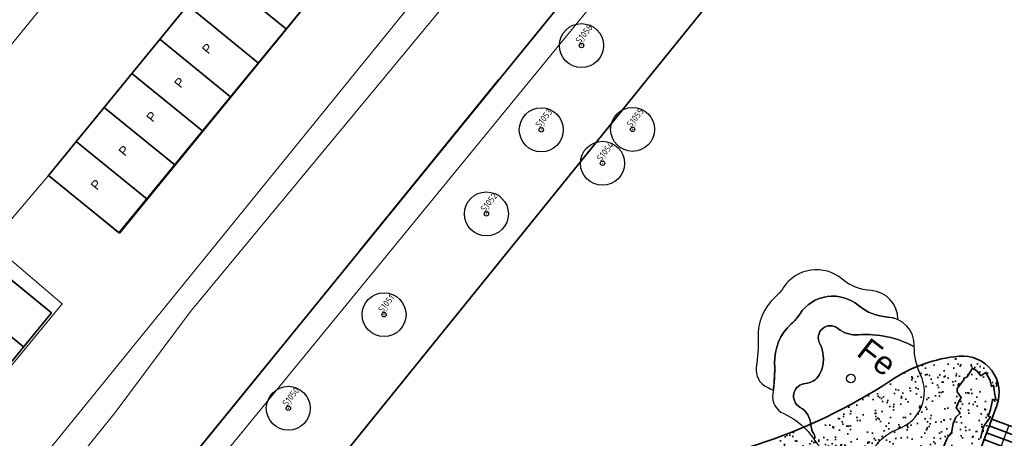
# Model space of a CAD drawing. Header units: metres. Extents: x 93008 to 98406, y 448779 to 454332.
# Tile 89 of 136: x 95571 to 95625, y 451828 to 451851. Entities that reach past the tile are written whole.
import ezdxf
from ezdxf.enums import TextEntityAlignment as Align

# ---------------------------------------------------------------- set-up
doc = ezdxf.new("R2010")
doc.units = ezdxf.units.M
doc.header["$MEASUREMENT"] = 0
doc.header["$PDMODE"] = 3
doc.header["$PDSIZE"] = 0.25
doc.linetypes.add('XX-PROJECTGRENS', pattern=[18, 12, -3, 0, -3])
doc.layers.get('DefPoints').update_dxf_attribs({"color": 6})
for name, color, linetype, lineweight in [('B-ME-AL-SITUATIEMETING-S', 7, 'Continuous', 13), ('B-ME-GR-BOOM-S', 90, 'Continuous', 25), ('B-PV-VW-MARKERING_PARKEERVAK-G', 7, 'Continuous', 35), ('B-PV-VW-MARKERING_PARKEERVAK-SCHEDING-G', 7, 'Continuous', 35), ('N-PV-GR-BEPLANTING-A', 7, 'Continuous', 35), ('N-PV-GR-BEPLANTING-HEESTERS-G', 5, 'Continuous', 35), ('N-PV-GR-BOOM-BRUIN-S', 32, 'Continuous', 25), ('N-PV-GR-BOOM-BRUINDONKER-S', 34, 'Continuous', 25), ('N-PV-GR-BOOM-S', 1, 'Continuous', 25), ('N-PV-GR-BOOM-T', 1, 'Continuous', 25), ('N-PV-GR-GROENSTROOK-G', 3, 'Continuous', 35), ('N-PV-GW-TALUD-G', 1, 'Continuous', 35), ('N-PV-IE-MEUBILAIR_WEGMEUBILAIR_TRAP-A', 10, 'Continuous', 35), ('N-PV-IE-MEUBILAIR_WEGMEUBILAIR_TRAP-G', 60, 'Continuous', 35), ('N-PV-IE-TERREINAFSCHEIDING_KUNSTMATIG_HEKWERK-G', 20, 'IE-TERREINAFSCHEIDING-KUNSTMATIG', 35), ('N-PV-KG-GRENS_BEHEER-G', 210, 'Continuous', 35), ('N-PV-KG-PROJECTGRENS-G', 7, 'XX-PROJECTGRENS', 35), ('X-XX-AL-MEETPUNT_DATA_HOOGTE-T', 3, 'Continuous', 13), ('X-XX-AL-MEETPUNT_DATA_PUNTNUMMER-T', 7, 'Continuous', 13), ('X-XX-AL-MEETPUNT_MARKER-S', 7, 'Continuous', 13)]:
    doc.layers.add(name, color=color, linetype=linetype, lineweight=lineweight)
doc.layers.add('B-PV-VW-MARKERING_PARKEERVAK-T', color=7, linetype='Continuous', lineweight=25, plot=False)
for name, color, linetype, lineweight, true_color in [('B-RO-GR-BEPLANTING_CULTUUR_VASTE PLANTENVAK-V', 7, 'Continuous', 18, 0xa5a552), ('B-RO-OG-TERREIN_CULTUURSCHEIDING-V', 7, 'Continuous', 18, 0x28c846), ('B-RO-OG-WATER-V', 7, 'Continuous', 18, 0xafcde1), ('B-RO-OG-WATER_SLOOT-V', 7, 'Continuous', 18, 0xafcde1), ('B-RO-VH-VERHARDING_BETONSTRAATSTEEN-V', 7, 'Continuous', 18, 0xcdcdcd)]:
    doc.layers.add(name, color=color, linetype=linetype, lineweight=lineweight, true_color=true_color)
doc.layers.add('W_V-DI-4_HULPLIJN', color=6, linetype='Continuous', plot=False)
doc.layers.add('X-XX-AL-SCHADUW-G', color=6, linetype='Continuous')
doc.styles.add('NLCS-ISO', font='NLCS-ISO.ttf')
doc.styles.add('peil', font='arial.ttf', dxfattribs={"height": 1.8})
doc.styles.get("Standard").update_dxf_attribs({"font": 'arial.ttf'})
doc.linetypes.add('IE-TERREINAFSCHEIDING-KUNSTMATIG', pattern='A,4,[82,NLCS.SHX,S=0.75,R=90,X=0,Y=0],4,-2', length=10)

# ---------------------------------------------------------------- blocks, each defined once
blk = doc.blocks.new('-P')
at = {"layer": 'B-PV-VW-MARKERING_PARKEERVAK-T'}
blk.add_text('P', height=0.5, dxfattribs=at).set_placement((0, 0), align=Align.MIDDLE_CENTER)
blk = doc.blocks.new('*U71')
at = {"layer": 'B-PV-VW-MARKERING_PARKEERVAK-G'}
blk.add_lwpolyline([(0, 0), (55.2, 0), (55.2, 5), (0, 5)], close=True, dxfattribs=at)
at = {"layer": 'B-PV-VW-MARKERING_PARKEERVAK-SCHEDING-G'}
for p, q in [((2.4, 0), (2.4, 5)), ((4.8, 0), (4.8, 5)), ((7.2, 0), (7.2, 5)), ((9.6, 0), (9.6, 5)), ((12, 0), (12, 5)), ((14.4, 0), (14.4, 5)), ((16.8, 0), (16.8, 5)), ((19.2, 0), (19.2, 5)), ((21.6, 0), (21.6, 5)), ((24, 0), (24, 5)), ((26.4, 0), (26.4, 5)), ((28.8, 0), (28.8, 5)), ((31.2, 0), (31.2, 5)), ((33.6, 0), (33.6, 5)), ((36, 0), (36, 5)), ((38.4, 0), (38.4, 5)), ((40.8, 0), (40.8, 5)), ((43.2, 0), (43.2, 5)), ((45.6, 0), (45.6, 5)), ((48, 0), (48, 5)), ((50.4, 0), (50.4, 5)), ((52.8, 0), (52.8, 5)), ((55.2, 0), (55.2, 5))]:
    blk.add_line(p, q, dxfattribs=at)
at = {"layer": 'B-PV-VW-MARKERING_PARKEERVAK-T'}
for p in [(1.256, 2.667), (3.656, 2.667), (6.056, 2.667), (8.456, 2.667), (10.856, 2.667), (13.256, 2.667), (15.656, 2.667), (18.056, 2.667), (20.456, 2.667), (22.856, 2.667), (25.256, 2.667), (27.656, 2.667), (30.056, 2.667), (32.456, 2.667), (34.856, 2.667), (37.256, 2.667), (39.656, 2.667), (42.056, 2.667), (44.456, 2.667), (46.856, 2.667), (49.256, 2.667), (51.656, 2.667), (54.056, 2.667)]:
    blk.add_blockref('-P', p, dxfattribs=at)
blk = doc.blocks.new('*U10')
at = {"layer": 'B-PV-VW-MARKERING_PARKEERVAK-G'}
blk.add_lwpolyline([(0, 0), (110.4, 0), (110.4, 5), (0, 5)], close=True, dxfattribs=at)
at = {"layer": 'B-PV-VW-MARKERING_PARKEERVAK-SCHEDING-G'}
for p, q in [((2.4, 0), (2.4, 5)), ((4.8, 0), (4.8, 5)), ((7.2, 0), (7.2, 5)), ((9.6, 0), (9.6, 5)), ((12, 0), (12, 5)), ((14.4, 0), (14.4, 5))]:
    blk.add_line(p, q, dxfattribs=at)
at = {"layer": 'B-PV-VW-MARKERING_PARKEERVAK-T'}
for p in [(1.256, 2.667), (3.656, 2.667), (6.056, 2.667), (8.456, 2.667), (10.856, 2.667)]:
    blk.add_blockref('-P', p, dxfattribs=at)
blk = doc.blocks.new('*U269')
at = {"layer": 'B-ME-GR-BOOM-S'}
for radius in [1, 0.1]:
    blk.add_circle((0, 0), radius, dxfattribs=at)
blk = doc.blocks.new('*U271')
at = {"layer": 'B-ME-GR-BOOM-S'}
for radius in [1, 0.1]:
    blk.add_circle((0, 0), radius, dxfattribs=at)
blk = doc.blocks.new('SAL-MEETPUNT_MARKER-SO')
at = {"layer": 'DefPoints', "color": 0, "linetype": 'ByBlock', "lineweight": -2}
blk.add_point((0, 0), dxfattribs=at)
at = {"layer": 'X-XX-AL-MEETPUNT_MARKER-S'}
blk.add_circle((0, 0), 0.0815, dxfattribs=at)
at = {"layer": 'X-XX-AL-MEETPUNT_DATA_HOOGTE-T', "style": 'NLCS-ISO', "oblique": 30}
blk.add_attdef('HOOGTE', (0.08, 0), '', height=1, dxfattribs=at)
at = {"layer": 'X-XX-AL-MEETPUNT_DATA_PUNTNUMMER-T', "color": 1, "style": 'NLCS-ISO'}
blk.add_attdef('PUNTID', (0.08, 1.19), '', height=3.5, dxfattribs=at)
blk = doc.blocks.new('trap')
at = {"layer": 'N-PV-IE-MEUBILAIR_WEGMEUBILAIR_TRAP-A'}
for p, q in [((-2, -0.4), (0, -0.4)), ((-2, -0.8), (0, -0.8)), ((-2, -1.2), (0, -1.2)), ((-2, -1.6), (0, -1.6))]:
    blk.add_line(p, q, dxfattribs=at)
at = {"layer": 'N-PV-IE-MEUBILAIR_WEGMEUBILAIR_TRAP-G'}
blk.add_lwpolyline([(-2, -1.6), (-2, 0), (0, 0), (0, -1.6)], close=True, dxfattribs=at)
at = {"layer": 'W_V-DI-4_HULPLIJN'}
blk.add_line((-1, 0), (-1, -1.6), dxfattribs=at)
blk = doc.blocks.new('*U302')
at = {"layer": 'N-PV-GR-BOOM-BRUIN-S'}
blk.add_lwpolyline([(0.411, 2.383, -0.192519), (-0.712, 2.733, 0.816641), (-1.703, 1.919, -0.256301), (-1.73, 0.196, -0.251484), (-2.474, -0.271, 0.744087), (-2.771, -1.579, -0.257435), (-2.184, -2.532, 0.132007), (-2.024, -3.03, -0.253043), (-2, -3.339, -0.004008), (-1.967, -3.391, 0.51341), (1.407, -3.599, -0.13453), (2.598, -2.749, 0.442266), (3.797, 0.204, -0.114927), (3.459, 1.726, 0.146608)], format="xyb", close=True, dxfattribs=at)
blk.add_circle((0, 0), 0.241, dxfattribs=at)
at = {"layer": 'N-PV-GR-BOOM-BRUINDONKER-S'}
blk.add_lwpolyline([(-0.712, 2.733, 0.192519), (0.411, 2.383, -0.146608), (3.459, 1.726, -0.003658), (3.46, 1.776, 0.405204), (2.002, 3.358, -0.162581), (0.42, 3.987, 0.450169), (-2.789, 3.518, -0.064453), (-3.252, 2.978, 0.222215), (-4.164, 0.818, -0.048296), (-4.261, -0.825, 0.339297), (-3.666, -1.919, -0.145068), (-2, -3.339, 0.253043), (-2.024, -3.03, -0.132007), (-2.184, -2.532, 0.257435), (-2.771, -1.579, -0.744087), (-2.474, -0.271, 0.251484), (-1.73, 0.196, 0.256301), (-1.703, 1.919, -0.816641)], format="xyb", close=True, dxfattribs=at)
at = {"layer": 'X-XX-AL-SCHADUW-G'}
blk.add_lwpolyline([(-2.789, 3.518, -0.450169), (0.42, 3.987, 0.162581), (2.002, 3.358, -0.09362), (2.559, 3.22, 0.404789), (1.101, 4.799, -0.162581), (-0.481, 5.428, 0.450169), (-3.69, 4.959, -0.064453), (-4.153, 4.419, 0.222215), (-5.066, 2.259, -0.048296), (-5.163, 0.616, 0.339297), (-4.567, -0.478, -0.024124), (-4.235, -0.644, 0.042935), (-4.164, 0.818, -0.222215), (-3.252, 2.978, 0.064453)], format="xyb", close=True, dxfattribs=at)

msp = doc.modelspace()

# ---------------------------------------------------------------- hatches: boundary and pattern name
at = {"layer": 'N-PV-GR-BEPLANTING-A'}
h = msp.add_hatch(dxfattribs=at)
h.set_pattern_fill('SAND', color=256, scale=3, angle=-45)
h.set_pattern_definition([(315, (1.2728, 0.594), (2.1637467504, -0.339411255), [0, -0.72, 0, -0.96, 0, -1.68]), (325, (3.1183, 0.7), (2.462758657, 1.058923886), [0, -1.86, 0, -0.42, 0, -1.59]), (335, (2.185, 1.2092), (2.506027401, 1.611932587), [0, -1.29, 0, -0.87, 0, -1.89]), (345, (2.8001, 0.1697), (1.745057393, 1.644376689), [0, -1.68, 0, -2.13, 0, -1.53]), (355, (2.2274, 0.3182), (2.394213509, 1.205919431), [0, -1.23, 0, -0.99, 0, -1.71]), (5, (2.9062, -0.7849), (0.999698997, 1.653421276), [0, -0.36, 0, -2.37, 0, -1.41]), (15, (2.291, -0.594), (1.971862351, 2.609264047), [0, -0.45, 0, -1.41, 0, -1.62]), (25, (1.5698, -0.297), (0.6131130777, 1.8085608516), [0, -0.84, 0, -0.96, 0, -2.19]), (35, (1.5061, -0.6576), (0.781236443, 2.231696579), [0, -1.08, 0, -1.29]), (45, (2.2062, -1.782), (-0.445477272, 2.397091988), [0, -1.65, 0, -0.93, 0, -2.19]), (55, (0.6364, 0.2121), (-0.714931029, 1.855659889), [0, -0.84, 0, -1.74, 0, -1.98]), (65, (1.0607, 0.2121), (-0.2798065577, 2.3813668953), [0, -1.44, 0, -1.14, 0, -1.59]), (75, (1.485, 0.2121), (-1.245337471, 2.538825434), [0, -1.98, 0, -0.63, 0, -2.28]), (85, (1.9092, 0.2121), (-1.414361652, 1.388553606), [0, -1.14, 0, -0.42, 0, -2.34]), (95, (2.3335, 0.2121), (-2.486851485, 1.920564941), [0, -0.33, 0, -1.74, 0, -1.44]), (105, (2.7577, 0.2121), (-2.410988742, 1.00006664), [0, -0.84, 0, -0.99, 0, -1.92]), (115, (3.182, 0.2121), (-3.276486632, 0.921648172), [0, -1.77, 0, -0.72, 0, -1.23]), (125, (3.6062, 0.2121), (-2.0964089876, -0.0396151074), [0, -1.14, 0, -0.66, 0, -2.31])])
edge = h.paths.add_edge_path()
edge.add_arc((95602.388, 451856.688), 30, 272.0637, 303.4801, ccw=False)
edge.add_arc((95603.792, 451817.713), 9, 92.0637, 174.1947)
edge.add_arc((95616.607, 451787.477), 38, 84.2597, 124.95, ccw=False)
edge.add_arc((95620.708, 451828.271), 3, 264.2597, 339.3028)
edge.add_line((95623.514, 451827.211), (95624.666, 451830.261))
edge.add_arc((95622.795, 451830.967), 2, 339.3028, 455.3064)
edge.add_arc((95623.35, 451824.993), 8, 95.3064, 123.4801)

# ---------------------------------------------------------------- linework, layer by layer
at = {"layer": 'B-RO-GR-BEPLANTING_CULTUUR_VASTE PLANTENVAK-V', "flags": 128}
msp.add_lwpolyline([(95669.486, 451934.156), (95625.168, 451879.802), (95553.745, 451792.49), (95552.845, 451791.937, -0.223957), (95550.335, 451792.111), (95548.322, 451793.804), (95547.534, 451793.104), (95546.885, 451788.327), (95546.937, 451788.159), (95554.493, 451781.975, -0.103268), (95557.284, 451780.83, 0.389422), (95561.301, 451781.406), (95563.323, 451783.877), (95557.49, 451788.591), (95615.796, 451860.74), (95624.083, 451854.043), (95628.454, 451859.492), (95626.37, 451861.446), (95644.201, 451883.233), (95644.577, 451882.884), (95660.533, 451902.211), (95660.294, 451902.56), (95677.827, 451923.783)], format="xyb", dxfattribs=at)
at = {"layer": 'B-RO-OG-TERREIN_CULTUURSCHEIDING-V', "flags": 128}
msp.add_lwpolyline([(95547.534, 451793.104), (95548.262, 451793.75), (95548.322, 451793.804), (95547.687, 451794.337, -0.245231), (95547.924, 451797.065), (95574.029, 451829.174), (95660.912, 451936.302), (95667.822, 451944.46), (95661.68, 451952.144), (95646.048, 451933.036), (95644.498, 451931.002), (95642.338, 451928.231), (95642.408, 451928.134), (95646.249, 451925.022), (95610.84, 451881.281), (95576.745, 451839.705), (95572.919, 451842.834), (95569.775, 451839.126), (95573.673, 451835.823), (95539.519, 451794.229), (95546.937, 451788.159), (95546.885, 451788.327)], format="xyb", close=True, dxfattribs=at)
at = {"layer": 'B-RO-OG-WATER-V'}
msp.add_lwpolyline([(95668.425, 451935.562), (95668.984, 451942.812), (95662.42, 451934.883), (95618.823, 451881.523), (95580.674, 451835.397), (95576.551, 451829.886), (95561.367, 451811.059), (95559.69, 451808.979), (95549.736, 451796.974), (95550.705, 451795.195), (95550.796, 451795.027), (95551.932, 451794.528), (95552.737, 451794.174), (95553.526, 451793.977), (95563.981, 451806.839), (95605.389, 451857.78), (95610.958, 451864.687), (95624.138, 451881.035)], close=True, dxfattribs=at)
at = {"layer": 'B-RO-OG-WATER_SLOOT-V'}
msp.add_lwpolyline([(95618.823, 451881.523), (95662.42, 451934.883), (95668.984, 451942.812), (95667.822, 451944.46), (95660.912, 451936.302), (95574.029, 451829.174), (95547.924, 451797.065, 0.245231), (95547.687, 451794.337), (95548.322, 451793.804), (95549.161, 451794.549), (95550.705, 451795.195), (95549.736, 451796.974), (95559.69, 451808.979), (95561.367, 451811.059), (95576.551, 451829.886), (95580.674, 451835.397)], format="xyb", close=True, dxfattribs=at)
msp.add_lwpolyline([(95625.168, 451879.802), (95669.486, 451934.156), (95670.034, 451934.828), (95668.425, 451935.562), (95624.138, 451881.035), (95610.958, 451864.687), (95605.389, 451857.78), (95563.981, 451806.839), (95553.526, 451793.977), (95552.737, 451794.174), (95551.932, 451794.528), (95552.845, 451791.937), (95553.745, 451792.49)], close=True, dxfattribs=at)
at = {"layer": 'B-RO-VH-VERHARDING_BETONSTRAATSTEEN-V'}
msp.add_lwpolyline([(95581.649, 451978.9), (95582.918, 451980.426), (95552.789, 452004.934, 0.159208), (95550.601, 452006.136), (95545.766, 452006.433, 0.201154), (95543.406, 452005.638), (95473.309, 451920.145), (95465.485, 451910.603), (95469.397, 451907.446), (95500, 451882.359), (95558.317, 451834.554), (95638.141, 451932.632), (95629.912, 451939.391)], format="xyb", close=True, dxfattribs=at)
at = {"layer": 'N-PV-GR-BEPLANTING-HEESTERS-G', "flags": 128}
msp.add_lwpolyline([(95623.775, 451828.464), (95623.919, 451829.072), (95624.022, 451829.241), (95624.315, 451829.644), (95624.197, 451829.681), (95624.321, 451830.054), (95624.424, 451830.56), (95624.61, 451830.617), (95624.557, 451830.869), (95624.48, 451831.376), (95624.367, 451831.31), (95624.286, 451831.669), (95624.066, 451832.072), (95623.787, 451831.896), (95623.574, 451832.163), (95623.34, 451832.308), (95623.043, 451831.837), (95622.859, 451831.75), (95622.864, 451831.666), (95622.499, 451831.188), (95622.505, 451831.006), (95622.724, 451830.703), (95622.565, 451830.453), (95622.452, 451830.146), (95622.665, 451829.843), (95622.436, 451829.631), (95622.278, 451829.289), (95622.196, 451828.778), (95622.231, 451828.767), (95621.969, 451828.514), (95621.771, 451828.048)], dxfattribs=at)
at = {"layer": 'N-PV-GR-GROENSTROOK-G', "flags": 128}
msp.add_lwpolyline([(95615.796, 451860.74), (95557.49, 451788.591)], dxfattribs=at)
msp.add_lwpolyline([(95586.958, 451791.125), (95587.145, 451793.117, -0.106758), (95583.672, 451794.109, -0.65588), (95584.046, 451798.68, 0.320993), (95590.825, 451808.143, -0.233652), (95594.755, 451816.086, -0.010574), (95595.984, 451816.984), (95594.838, 451818.624, -0.374536), (95603.468, 451826.708, 0.137945), (95618.937, 451831.666, -0.123554), (95622.61, 451832.959, -0.554329), (95624.666, 451830.261), (95624.39, 451829.529), (95626.261, 451828.822)], format="xyb", dxfattribs=at)
at = {"layer": 'N-PV-GW-TALUD-G'}
msp.add_lwpolyline([(95618.937, 451831.666, -0.137945), (95603.468, 451826.708, 0.374536), (95594.838, 451818.624, -0.179434), (95620.408, 451825.286, 0.339664), (95623.514, 451827.211), (95624.666, 451830.261, 0.554329), (95622.61, 451832.959, 0.123554)], format="xyb", close=True, dxfattribs=at)
at = {"layer": 'N-PV-IE-TERREINAFSCHEIDING_KUNSTMATIG_HEKWERK-G', "flags": 128}
msp.add_lwpolyline([(95668.56, 451737.917), (95677.037, 451731.066), (95716.236, 451779.57), (95615.796, 451860.74), (95557.49, 451788.591), (95563.323, 451783.877)], dxfattribs=at)
at = {"layer": 'N-PV-KG-GRENS_BEHEER-G', "flags": 128}
msp.add_lwpolyline([(95728.569, 451777.825), (95615.528, 451870.355), (95605.389, 451857.78), (95563.981, 451806.839), (95553.526, 451793.977), (95548.073, 451787.229), (95539.514, 451794.232), (95538.164, 451792.582), (95534.233, 451795.676), (95528.002, 451788.104), (95528.002, 451788.104, 0.512183), (95528.416, 451786.535, -0.006362), (95531.206, 451785.424, -0.08139), (95546.06, 451776.238, 0.149124), (95546.38, 451775.423, 0.032222), (95563.659, 451756.33, 0.094687), (95566.482, 451754.473, 0.013344), (95568.973, 451753.517, -0.218601), (95577.957, 451744.8, 0.010022), (95580, 451739.833, 0.203276)], format="xyb", dxfattribs=at)
at = {"layer": 'N-PV-KG-PROJECTGRENS-G', "flags": 128}
msp.add_lwpolyline([(95528.768, 451789.035), (95522.238, 451794.378), (95519.076, 451790.505), (95511.297, 451796.838), (95505.914, 451790.259), (95504.476, 451788.501), (95510.917, 451783.044), (95511.409, 451782.628), (95519.184, 451776.26), (95521.356, 451774.481), (95528.374, 451768.999), (95531.72, 451773.088), (95646.308, 451679.324), (95647.253, 451677.203), (95728.569, 451777.825), (95615.528, 451870.355), (95605.389, 451857.78), (95563.981, 451806.839), (95553.526, 451793.977), (95548.073, 451787.229), (95539.514, 451794.232), (95538.164, 451792.582), (95534.233, 451795.676), (95528.768, 451789.035)], close=True, dxfattribs=at)

# ---------------------------------------------------------------- block references
at = {"layer": 'B-ME-AL-SITUATIEMETING-S'}
ref = msp.add_blockref('SAL-MEETPUNT_MARKER-SO', (95602.003, 451849.931), dxfattribs=dict(at, xscale=0.1, yscale=0.1, zscale=0.1, rotation=50.92034000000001))
ref.add_attrib('PUNTID', 'S1058', (95601.916, 451850.012), dxfattribs={"layer": 'X-XX-AL-MEETPUNT_DATA_PUNTNUMMER-T', "color": 1, "height": 0.35, "rotation": 50.9203, "style": 'NLCS-ISO'})
ref.add_attrib('HOOGTE', '-4.56', (95602.008, 451849.937), dxfattribs={"layer": 'X-XX-AL-MEETPUNT_DATA_HOOGTE-T', "height": 0.1, "rotation": 50.9203, "style": 'NLCS-ISO', "oblique": 30})
ref = msp.add_blockref('SAL-MEETPUNT_MARKER-SO', (95599.809, 451845.327), dxfattribs=dict(at, xscale=0.1, yscale=0.1, zscale=0.1, rotation=50.92034000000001))
ref.add_attrib('PUNTID', 'S1053', (95599.722, 451845.408), dxfattribs={"layer": 'X-XX-AL-MEETPUNT_DATA_PUNTNUMMER-T', "color": 1, "height": 0.35, "rotation": 50.9203, "style": 'NLCS-ISO'})
ref.add_attrib('HOOGTE', '-4.40', (95599.814, 451845.333), dxfattribs={"layer": 'X-XX-AL-MEETPUNT_DATA_HOOGTE-T', "height": 0.1, "rotation": 50.9203, "style": 'NLCS-ISO', "oblique": 30})
ref = msp.add_blockref('SAL-MEETPUNT_MARKER-SO', (95604.793, 451845.349), dxfattribs=dict(at, xscale=0.1, yscale=0.1, zscale=0.1, rotation=50.92034000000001))
ref.add_attrib('PUNTID', 'S1055', (95604.706, 451845.43), dxfattribs={"layer": 'X-XX-AL-MEETPUNT_DATA_PUNTNUMMER-T', "color": 1, "height": 0.35, "rotation": 50.9203, "style": 'NLCS-ISO'})
ref.add_attrib('HOOGTE', '-4.41', (95604.798, 451845.355), dxfattribs={"layer": 'X-XX-AL-MEETPUNT_DATA_HOOGTE-T', "height": 0.1, "rotation": 50.9203, "style": 'NLCS-ISO', "oblique": 30})
ref = msp.add_blockref('SAL-MEETPUNT_MARKER-SO', (95603.15, 451843.499), dxfattribs=dict(at, xscale=0.1, yscale=0.1, zscale=0.1, rotation=50.92034000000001))
ref.add_attrib('PUNTID', 'S1054', (95603.063, 451843.58), dxfattribs={"layer": 'X-XX-AL-MEETPUNT_DATA_PUNTNUMMER-T', "color": 1, "height": 0.35, "rotation": 50.9203, "style": 'NLCS-ISO'})
ref.add_attrib('HOOGTE', '-4.41', (95603.155, 451843.505), dxfattribs={"layer": 'X-XX-AL-MEETPUNT_DATA_HOOGTE-T', "height": 0.1, "rotation": 50.9203, "style": 'NLCS-ISO', "oblique": 30})
ref = msp.add_blockref('SAL-MEETPUNT_MARKER-SO', (95596.815, 451840.735), dxfattribs=dict(at, xscale=0.1, yscale=0.1, zscale=0.1, rotation=50.92034000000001))
ref.add_attrib('PUNTID', 'S1052', (95596.728, 451840.816), dxfattribs={"layer": 'X-XX-AL-MEETPUNT_DATA_PUNTNUMMER-T', "color": 1, "height": 0.35, "rotation": 50.9203, "style": 'NLCS-ISO'})
ref.add_attrib('HOOGTE', '-4.37', (95596.82, 451840.741), dxfattribs={"layer": 'X-XX-AL-MEETPUNT_DATA_HOOGTE-T', "height": 0.1, "rotation": 50.9203, "style": 'NLCS-ISO', "oblique": 30})
ref = msp.add_blockref('SAL-MEETPUNT_MARKER-SO', (95591.231, 451835.229), dxfattribs=dict(at, xscale=0.1, yscale=0.1, zscale=0.1, rotation=50.92034000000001))
ref.add_attrib('PUNTID', 'S1051', (95591.144, 451835.31), dxfattribs={"layer": 'X-XX-AL-MEETPUNT_DATA_PUNTNUMMER-T', "color": 1, "height": 0.35, "rotation": 50.9203, "style": 'NLCS-ISO'})
ref.add_attrib('HOOGTE', '-4.50', (95591.236, 451835.235), dxfattribs={"layer": 'X-XX-AL-MEETPUNT_DATA_HOOGTE-T', "height": 0.1, "rotation": 50.9203, "style": 'NLCS-ISO', "oblique": 30})
ref = msp.add_blockref('SAL-MEETPUNT_MARKER-SO', (95586.007, 451830.114), dxfattribs=dict(at, xscale=0.1, yscale=0.1, zscale=0.1, rotation=50.92034000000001))
ref.add_attrib('PUNTID', 'S1050', (95585.92, 451830.195), dxfattribs={"layer": 'X-XX-AL-MEETPUNT_DATA_PUNTNUMMER-T', "color": 1, "height": 0.35, "rotation": 50.9203, "style": 'NLCS-ISO'})
ref.add_attrib('HOOGTE', '-4.50', (95586.012, 451830.12), dxfattribs={"layer": 'X-XX-AL-MEETPUNT_DATA_HOOGTE-T', "height": 0.1, "rotation": 50.9203, "style": 'NLCS-ISO', "oblique": 30})
at = {"layer": 'B-ME-GR-BOOM-S', "xscale": 1.2, "yscale": 1.2, "zscale": 1.2}
for name, p in [('*U269', (95602.003, 451849.931)), ('*U269', (95599.809, 451845.327)), ('*U271', (95604.793, 451845.349)), ('*U271', (95603.15, 451843.499)), ('*U269', (95596.815, 451840.735)), ('*U269', (95591.231, 451835.229)), ('*U269', (95586.007, 451830.114))]:
    msp.add_blockref(name, p, dxfattribs=at)
at = {"layer": 'B-PV-VW-MARKERING_PARKEERVAK-G', "rotation": 50.7668916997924}
for name, p in [('*U10', (95576.792, 451839.672)), ('*U71', (95538.166, 451792.581))]:
    msp.add_blockref(name, p, dxfattribs=at)
at = {"layer": 'N-PV-GR-BOOM-S'}
msp.add_blockref('*U302', (95616.703, 451831.743), dxfattribs=at)
at = {"layer": 'N-PV-IE-MEUBILAIR_WEGMEUBILAIR_TRAP-G', "rotation": 339.3028235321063}
msp.add_blockref('trap', (95626.261, 451828.822), dxfattribs=at)

# ---------------------------------------------------------------- texts
at = {"layer": 'N-PV-GR-BOOM-T', "style": 'peil'}
msp.add_text('Fe', height=1.25, rotation=322.307, dxfattribs=at).set_placement((95616.946, 451833.043))

doc.saveas('drawing.dxf')
